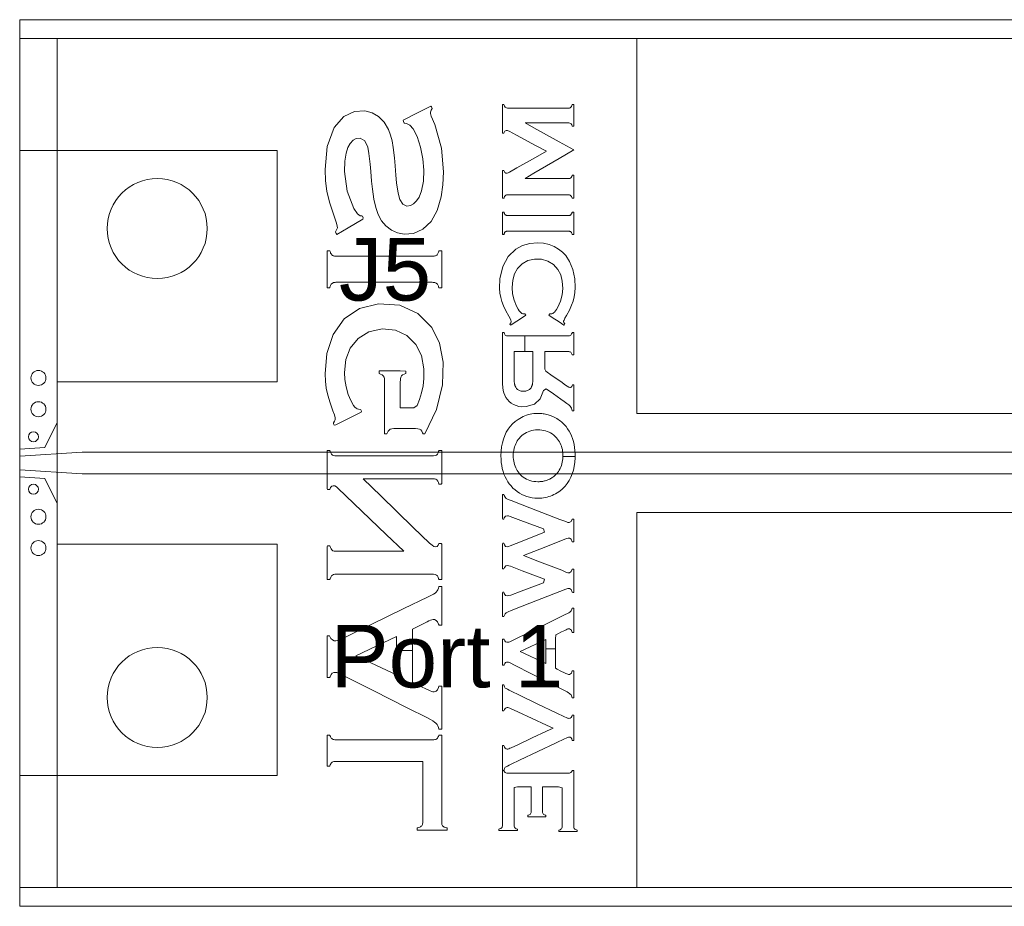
# Model space of a CAD drawing. Header units: inches. Extents: x 0 to 11.5, y 0 to 7.4.
# Tile 10 of 21: x 5.7 to 6.5, y 3.5 to 4.2. Entities that reach past the tile are written whole.
import ezdxf
from ezdxf.enums import TextEntityAlignment as Align

# ---------------------------------------------------------------- set-up
doc = ezdxf.new("R2010")
doc.units = ezdxf.units.IN
for name, color, linetype in [('FAB', 7, 'Continuous'), ('L01', 80, 'Continuous'), ('L02', 172, 'Continuous'), ('L03', 172, 'Continuous'), ('L04', 172, 'Continuous'), ('NON-PLATED', 7, 'Continuous'), ('OUTLINE', 7, 'Continuous'), ('PLATED', 8, 'Continuous'), ('SSB-BLUE', 140, 'Continuous'), ('SSB-WHITE', 8, 'Continuous'), ('SST-BLUE', 174, 'Continuous')]:
    doc.layers.add(name, color=color, linetype=linetype)
doc.styles.get("Standard").update_dxf_attribs({"font": 'arial.ttf'})

msp = doc.modelspace()

# ---------------------------------------------------------------- linework, layer by layer
at = {"layer": 'FAB', "lineweight": 0}
for p, q in [((5.70916, 4.20315), (5.70916, 3.49415)), ((8.07116, 4.20315), (5.70916, 4.20315)), ((5.70916, 3.49415), (8.07116, 3.49415))]:
    msp.add_line(p, q, dxfattribs=at)
at = {"layer": 'L01', "linetype": 'Continuous', "lineweight": 0}
for points in [[(5.70916, 3.85965), (5.70916, 3.85965), (5.72916, 3.86115), (5.73916, 3.88115), (5.73916, 3.91365), (5.91516, 3.91365), (5.91516, 4.09865), (5.70916, 4.09865)], [(5.70916, 3.85415), (5.70916, 3.85415), (5.70916, 3.84315), (5.70916, 3.84315), (5.75916, 3.84), (8.02116, 3.84), (8.07116, 3.84315), (8.07116, 3.84315), (8.07116, 3.85415), (8.07116, 3.85415), (8.02116, 3.8573), (5.75916, 3.8573)], [(5.70916, 3.83765), (5.70916, 3.83765), (5.72916, 3.83615), (5.73916, 3.81615), (5.73916, 3.78365), (5.91516, 3.78365), (5.91516, 3.59865), (5.70916, 3.59865)]]:
    msp.add_lwpolyline(points, close=True, dxfattribs=at)
at = {"layer": 'L02', "lineweight": 0}
msp.add_lwpolyline([(5.70916, 4.18815), (5.70916, 3.50915), (8.07116, 3.50915), (8.07116, 4.18815)], close=True, dxfattribs=at)
at = {"layer": 'L03', "lineweight": 0}
msp.add_lwpolyline([(5.73916, 4.18815), (8.04116, 4.18815), (8.04116, 3.50915), (5.73916, 3.50915)], close=True, dxfattribs=at)
at = {"layer": 'L04', "lineweight": 0}
msp.add_lwpolyline([(5.70916, 4.18815), (5.70916, 3.50915), (8.07116, 3.50915), (8.07116, 4.18815)], close=True, dxfattribs=at)
at = {"layer": 'NON-PLATED', "lineweight": 0}
for centre in [(5.81916, 4.03615), (5.81916, 3.66115)]:
    msp.add_circle(centre, 0.04, dxfattribs=at)
at = {"layer": 'OUTLINE', "lineweight": 0}
msp.add_lwpolyline([(5.70916, 4.20315), (5.70916, 3.49415), (8.07116, 3.49415), (8.07116, 4.20315)], close=True, dxfattribs=at)
at = {"layer": 'PLATED', "lineweight": 0}
for centre, radius in [((5.72416, 3.91665), 0.006), ((5.72416, 3.89165), 0.006), ((5.72016, 3.86965), 0.004), ((5.72016, 3.82765), 0.004), ((5.72416, 3.80565), 0.006), ((5.72416, 3.78065), 0.006)]:
    msp.add_circle(centre, radius, dxfattribs=at)
at = {"layer": 'SSB-BLUE', "lineweight": 0}
for points in [[(5.9719, 4.03676), (5.98365, 4.04373), (5.98392, 4.04473), (5.9832, 4.04613), (5.9828, 4.0463), (5.98236, 4.04626), (5.9814, 4.04636), (5.97921, 4.04788), (5.97637, 4.05218), (5.97098, 4.066), (5.96893, 4.08177), (5.96919, 4.08995), (5.97017, 4.09636), (5.97155, 4.10088), (5.97338, 4.10418), (5.97573, 4.10677), (5.97832, 4.1082), (5.98145, 4.10846), (5.98519, 4.10638), (5.98755, 4.10133), (5.98841, 4.09619), (5.98933, 4.0876), (5.98986, 4.08172), (5.99054, 4.07409), (5.99119, 4.06759), (5.99243, 4.05952), (5.99395, 4.05305), (5.99594, 4.04742), (5.99861, 4.0424), (6.00205, 4.03825), (6.00637, 4.03493), (6.0113, 4.03265), (6.01659, 4.03157), (6.02397, 4.03217), (6.03162, 4.03563), (6.0381, 4.04172), (6.04292, 4.05044), (6.04609, 4.06137), (6.04768, 4.0711), (6.04818, 4.08143), (6.04638, 4.1005), (6.04107, 4.11929), (6.03832, 4.12609), (6.03764, 4.12821), (6.03766, 4.12928), (6.03833, 4.13068), (6.03912, 4.13201), (6.03842, 4.13334), (6.03783, 4.13406), (6.02685, 4.1284), (6.01587, 4.12274), (6.01604, 4.12183), (6.01659, 4.12044), (6.01695, 4.12029), (6.01729, 4.12029), (6.01863, 4.12017), (6.02118, 4.11889), (6.02383, 4.11587), (6.02701, 4.10964), (6.02973, 4.1011), (6.03169, 4.09181), (6.03246, 4.08286), (6.03214, 4.074), (6.03061, 4.06623), (6.0286, 4.06122), (6.02661, 4.05827), (6.0242, 4.05598), (6.02165, 4.05451), (6.01889, 4.05414), (6.01544, 4.05561), (6.01305, 4.05944), (6.01174, 4.0644), (6.01063, 4.07261), (6.01006, 4.0787), (6.00939, 4.08633), (6.00882, 4.09277), (6.00789, 4.10093), (6.00699, 4.10629), (6.00573, 4.11085), (6.00402, 4.11544), (6.00072, 4.12116), (5.99619, 4.12575), (5.99103, 4.12874), (5.9853, 4.13018), (5.97697, 4.12975), (5.96825, 4.12577), (5.96057, 4.11703), (5.95496, 4.10185), (5.95338, 4.08324), (5.95379, 4.07431), (5.95491, 4.06603), (5.95703, 4.05729), (5.96039, 4.04679), (5.96253, 4.04052), (5.96318, 4.03813), (5.96322, 4.03674), (5.96263, 4.03503), (5.96179, 4.03347), (5.96233, 4.03228), (5.96275, 4.03135)], [(6.14064, 4.10542), (6.12041, 4.11656), (6.11351, 4.12071), (6.12725, 4.12071), (6.14427, 4.12071), (6.14831, 4.1207), (6.14908, 4.12053), (6.14968, 4.12021), (6.15019, 4.11976), (6.15062, 4.11908), (6.15096, 4.1181), (6.15131, 4.11797), (6.15198, 4.11797), (6.15229, 4.11805), (6.15229, 4.12404), (6.15229, 4.13272), (6.15224, 4.13522), (6.15168, 4.13522), (6.15108, 4.13522), (6.15082, 4.13462), (6.15044, 4.13375), (6.14997, 4.13315), (6.14943, 4.13275), (6.14876, 4.13252), (6.14791, 4.13244), (6.13362, 4.13244), (6.10879, 4.13244), (6.09936, 4.13245), (6.09857, 4.13256), (6.09788, 4.13283), (6.09733, 4.13326), (6.09689, 4.13392), (6.09653, 4.13485), (6.09623, 4.13522), (6.0956, 4.13522), (6.09517, 4.13522), (6.09516, 4.12973), (6.09516, 4.118), (6.09517, 4.11251), (6.0956, 4.11251), (6.09623, 4.11251), (6.09657, 4.11299), (6.09725, 4.11405), (6.0983, 4.11455), (6.0992, 4.11457), (6.09981, 4.11439), (6.10055, 4.11409), (6.1064, 4.11093), (6.12159, 4.10266), (6.13033, 4.0979), (6.12176, 4.09304), (6.10686, 4.08461), (6.10099, 4.08131), (6.09978, 4.08075), (6.09889, 4.08046), (6.09795, 4.08048), (6.09701, 4.08104), (6.0965, 4.08213), (6.09623, 4.08259), (6.0956, 4.08259), (6.09517, 4.08259), (6.09516, 4.07724), (6.09516, 4.06581), (6.09517, 4.06046), (6.0956, 4.06046), (6.09623, 4.06046), (6.09653, 4.0608), (6.09689, 4.06167), (6.09733, 4.06228), (6.09788, 4.06275), (6.09857, 4.06305), (6.09936, 4.06314), (6.10879, 4.06315), (6.13362, 4.06315), (6.14791, 4.06315), (6.14876, 4.06308), (6.14943, 4.06284), (6.14997, 4.06239), (6.15044, 4.06182), (6.15082, 4.06102), (6.15108, 4.06046), (6.15168, 4.06046), (6.15224, 4.06046), (6.15229, 4.06312), (6.15229, 4.07231), (6.15229, 4.07866), (6.15198, 4.07874), (6.15131, 4.07874), (6.15096, 4.07862), (6.15065, 4.07766), (6.15025, 4.07697), (6.14973, 4.07651), (6.14909, 4.0762), (6.14831, 4.07605), (6.14427, 4.07604), (6.12725, 4.07604), (6.11351, 4.07604), (6.12041, 4.08043), (6.14064, 4.09222), (6.15229, 4.099)], [(6.15229, 4.099), (6.15229, 4.099)], [(6.14459, 4.04652), (6.13622, 4.04652), (6.12518, 4.04652), (6.11383, 4.04652), (6.10457, 4.04652), (6.09977, 4.04652), (6.09927, 4.04653), (6.09891, 4.04657), (6.09857, 4.04664), (6.09825, 4.04674), (6.09795, 4.04688), (6.09768, 4.04704), (6.09744, 4.04723), (6.09723, 4.04746), (6.09703, 4.04776), (6.09685, 4.0481), (6.09668, 4.0485), (6.09653, 4.04894), (6.09641, 4.0493), (6.09629, 4.0493), (6.09605, 4.0493), (6.09575, 4.0493), (6.09546, 4.0493), (6.09525, 4.0493), (6.09516, 4.0493), (6.09516, 4.04808), (6.09516, 4.04498), (6.09516, 4.0409), (6.09516, 4.03671), (6.09516, 4.03328), (6.09516, 4.0315), (6.09521, 4.03142), (6.0954, 4.03142), (6.09568, 4.03142), (6.09597, 4.03142), (6.09623, 4.03142), (6.09639, 4.03142), (6.09649, 4.03166), (6.09664, 4.03211), (6.0968, 4.03251), (6.09697, 4.03286), (6.09716, 4.03316), (6.09738, 4.03339), (6.09762, 4.03358), (6.09788, 4.03375), (6.09817, 4.03388), (6.09849, 4.03397), (6.09883, 4.03403), (6.09918, 4.03406), (6.09954, 4.03407), (6.10286, 4.03407), (6.11123, 4.03407), (6.12227, 4.03407), (6.13362, 4.03407), (6.14288, 4.03407), (6.14768, 4.03407), (6.14821, 4.03406), (6.14859, 4.03404), (6.14893, 4.03399), (6.14924, 4.0339), (6.14953, 4.03379), (6.1498, 4.03363), (6.15004, 4.03344), (6.15025, 4.03321), (6.15044, 4.03292), (6.15061, 4.03257), (6.15076, 4.03218), (6.1509, 4.03176), (6.151, 4.03142), (6.15113, 4.03142), (6.15138, 4.03142), (6.15168, 4.03142), (6.15198, 4.03142), (6.1522, 4.03142), (6.15229, 4.03142), (6.15229, 4.03265), (6.15229, 4.03574), (6.15229, 4.03983), (6.15229, 4.04402), (6.15229, 4.04744), (6.15229, 4.04922), (6.15224, 4.0493), (6.15204, 4.0493), (6.15176, 4.0493), (6.15145, 4.0493), (6.15118, 4.0493), (6.15102, 4.0493), (6.15093, 4.04906), (6.15078, 4.04861), (6.15062, 4.0482), (6.15044, 4.04784), (6.15024, 4.04753), (6.15003, 4.04728), (6.1498, 4.04708), (6.14956, 4.04691), (6.14929, 4.04677), (6.149, 4.04667), (6.14867, 4.04659), (6.14831, 4.04654), (6.14791, 4.04652)], [(6.14791, 4.04652), (6.14791, 4.04652)], [(5.96275, 4.03135), (5.96275, 4.03135)], [(6.13504, 3.96505), (6.1405, 3.96145), (6.14427, 3.95896), (6.14456, 3.959), (6.14489, 3.95945), (6.14518, 3.95984), (6.14487, 3.96029), (6.14441, 3.96095), (6.14418, 3.96152), (6.14416, 3.96203), (6.14446, 3.96294), (6.14516, 3.96441), (6.14643, 3.96661), (6.14874, 3.97097), (6.1505, 3.97482), (6.15175, 3.97819), (6.15256, 3.98145), (6.1531, 3.98505), (6.15336, 3.98905), (6.15311, 3.9959), (6.15165, 4.00334), (6.14895, 4.00986), (6.14582, 4.01451), (6.14316, 4.01731), (6.14013, 4.01972), (6.13662, 4.02176), (6.13246, 4.02344), (6.12801, 4.02447), (6.12329, 4.02483), (6.117, 4.02427), (6.11121, 4.02252), (6.10598, 4.01956), (6.09992, 4.01384), (6.09541, 4.00581), (6.09316, 3.99597), (6.09294, 3.98837), (6.09326, 3.98443), (6.09386, 3.98092), (6.09471, 3.97777), (6.09602, 3.97431), (6.09789, 3.97035), (6.10021, 3.96602), (6.10128, 3.96414), (6.10196, 3.96276), (6.10224, 3.96193), (6.10216, 3.96144), (6.10186, 3.96085), (6.10136, 3.96018), (6.10119, 3.9598), (6.10147, 3.95937), (6.10176, 3.95895), (6.10231, 3.95917), (6.10665, 3.96203), (6.11197, 3.96554), (6.11401, 3.96689), (6.11377, 3.96722), (6.11339, 3.96774), (6.11318, 3.96803), (6.11284, 3.968), (6.11248, 3.96799), (6.11216, 3.96799), (6.11154, 3.96804), (6.11082, 3.96827), (6.11012, 3.96872), (6.10943, 3.9694), (6.10868, 3.97041), (6.10789, 3.97175), (6.10658, 3.97412), (6.10452, 3.97894), (6.10334, 3.98391), (6.10297, 3.98906), (6.10346, 3.99486), (6.1049, 3.99989), (6.10729, 4.0041), (6.11102, 4.00793), (6.11557, 4.0105), (6.12081, 4.01171), (6.12653, 4.01161), (6.13164, 4.01018), (6.13602, 4.00738), (6.13951, 4.00348), (6.14179, 3.99913), (6.14312, 3.99398), (6.14348, 3.98819), (6.14295, 3.9831), (6.14159, 3.97816), (6.13949, 3.97336), (6.13837, 3.97151), (6.13755, 3.97022), (6.1368, 3.96927), (6.1361, 3.96863), (6.1354, 3.96822), (6.13465, 3.96802), (6.13408, 3.96799), (6.13379, 3.96799), (6.13344, 3.96801), (6.13312, 3.96801), (6.13285, 3.96766), (6.13246, 3.96715), (6.13226, 3.96688)], [(6.03415, 4.01407), (6.02074, 4.01407), (6.00306, 4.01407), (5.9849, 4.01407), (5.97007, 4.01407), (5.96237, 4.01407), (5.9615, 4.01408), (5.96089, 4.01413), (5.96035, 4.01422), (5.95988, 4.01436), (5.95945, 4.01455), (5.95908, 4.0148), (5.95874, 4.01512), (5.95842, 4.01552), (5.95813, 4.01599), (5.95785, 4.01653), (5.95759, 4.01715), (5.95733, 4.01784), (5.95714, 4.01842), (5.95692, 4.01842), (5.9565, 4.01842), (5.95598, 4.01842), (5.95548, 4.01842), (5.9551, 4.01842), (5.95495, 4.01842), (5.95495, 4.01638), (5.95495, 4.01125), (5.95495, 4.00447), (5.95495, 3.99751), (5.95495, 3.99183), (5.95495, 3.98888), (5.95503, 3.98875), (5.95537, 3.98875), (5.95585, 3.98875), (5.95637, 3.98875), (5.95683, 3.98875), (5.95711, 3.98875), (5.95725, 3.98914), (5.95748, 3.98987), (5.95773, 3.99051), (5.958, 3.99108), (5.9583, 3.99155), (5.95864, 3.99194), (5.95899, 3.99225), (5.95936, 3.99254), (5.95977, 3.99276), (5.96023, 3.99292), (5.96075, 3.99304), (5.96134, 3.9931), (5.96201, 3.99313), (5.96733, 3.99313), (5.98073, 3.99313), (5.99841, 3.99313), (6.01657, 3.99313), (6.03141, 3.99313), (6.0391, 3.99313), (6.03993, 3.99311), (6.04052, 3.99305), (6.04107, 3.99293), (6.04159, 3.99276), (6.04209, 3.99253), (6.04256, 3.99226), (6.04295, 3.99193), (6.04326, 3.99156), (6.04354, 3.99112), (6.04379, 3.9906), (6.04402, 3.99001), (6.04422, 3.98932), (6.04436, 3.98875), (6.0446, 3.98875), (6.04505, 3.98875), (6.0456, 3.98875), (6.04613, 3.98875), (6.04654, 3.98875), (6.0467, 3.98875), (6.0467, 3.99078), (6.0467, 3.99592), (6.0467, 4.00269), (6.0467, 4.00965), (6.0467, 4.01533), (6.0467, 4.01828), (6.0466, 4.01842), (6.04625, 4.01842), (6.04573, 4.01842), (6.04518, 4.01842), (6.04469, 4.01842), (6.0444, 4.01842), (6.04426, 4.01803), (6.04405, 4.01731), (6.04383, 4.01668), (6.04358, 4.01612), (6.04331, 4.01563), (6.04302, 4.01522), (6.04268, 4.01487), (6.04221, 4.01461), (6.04172, 4.0144), (6.0412, 4.01425), (6.04066, 4.01415), (6.04008, 4.01409), (6.03946, 4.01407)], [(6.03946, 4.01407), (6.03946, 4.01407)], [(6.01354, 3.9003), (6.01354, 3.91246), (6.01357, 3.91593), (6.01385, 3.91731), (6.01447, 3.91831), (6.01535, 3.91907), (6.01669, 3.91971), (6.01786, 3.92016), (6.01786, 3.9212), (6.01786, 3.92219), (6.01352, 3.92225), (6.00168, 3.92225), (5.99652, 3.92222), (5.99652, 3.92129), (5.99652, 3.92021), (5.99763, 3.91975), (5.99904, 3.91912), (5.99995, 3.91837), (6.00053, 3.9174), (6.00082, 3.91605), (6.00086, 3.91115), (6.00086, 3.8884), (6.00086, 3.87198), (6.00148, 3.87186), (6.00264, 3.87186), (6.00315, 3.87251), (6.00377, 3.87398), (6.00451, 3.87501), (6.00545, 3.8757), (6.00667, 3.87604), (6.00826, 3.87611), (6.01664, 3.87611), (6.0257, 3.87611), (6.02765, 3.87606), (6.02892, 3.87575), (6.02989, 3.87511), (6.03064, 3.87415), (6.03131, 3.87269), (6.03176, 3.87186), (6.03261, 3.87186), (6.03317, 3.87186), (6.04246, 3.89147), (6.0474, 3.91106), (6.04791, 3.92927), (6.04494, 3.94435), (6.03877, 3.95688), (6.02769, 3.96826), (6.01316, 3.97479), (5.99602, 3.97599), (5.98099, 3.97232), (5.96869, 3.96383), (5.95978, 3.95145), (5.95472, 3.93618), (5.95338, 3.92006), (5.95364, 3.91411), (5.95434, 3.90839), (5.95553, 3.90289), (5.95735, 3.89687), (5.9597, 3.89032), (5.96085, 3.88716), (5.9615, 3.88476), (5.96153, 3.88329), (5.96103, 3.8821), (5.96007, 3.88069), (5.96022, 3.88), (5.96077, 3.87899), (5.96195, 3.87918), (5.97253, 3.88445), (5.98231, 3.88932), (5.9826, 3.88999), (5.98207, 3.89105), (5.9815, 3.89151), (5.98003, 3.89167), (5.97896, 3.89196), (5.97816, 3.8924), (5.97723, 3.89325), (5.97608, 3.89466), (5.97387, 3.89853), (5.9719, 3.90354), (5.97031, 3.90953), (5.96929, 3.91544), (5.96891, 3.92111), (5.97, 3.93132), (5.97353, 3.94038), (5.97978, 3.94821), (5.98848, 3.95364), (5.99895, 3.95583), (6.00967, 3.95481), (6.01876, 3.95063), (6.02599, 3.94353), (6.03041, 3.93467), (6.03238, 3.92399), (6.03238, 3.9163), (6.0318, 3.91045), (6.03061, 3.90469), (6.02901, 3.89934), (6.02704, 3.89457), (6.02449, 3.89267), (6.01776, 3.89267), (6.01354, 3.89267)], [(6.13226, 3.96688), (6.13226, 3.96688)], [(6.11321, 3.93771), (6.11321, 3.95024), (6.1113, 3.95024), (6.09984, 3.95024), (6.09905, 3.95028), (6.09843, 3.95041), (6.09789, 3.95062), (6.09744, 3.95094), (6.09708, 3.95143), (6.09677, 3.95203), (6.09649, 3.95274), (6.09629, 3.95296), (6.09583, 3.95296), (6.09534, 3.95296), (6.09516, 3.9528), (6.09516, 3.94432), (6.09516, 3.92978), (6.09516, 3.9186), (6.09518, 3.91511), (6.09528, 3.91185), (6.0955, 3.90904), (6.09585, 3.90673), (6.09638, 3.90468), (6.0971, 3.90277), (6.09803, 3.90101), (6.09915, 3.89931), (6.10053, 3.89773), (6.10222, 3.89639), (6.10419, 3.8953), (6.10628, 3.8945), (6.10839, 3.89396), (6.11055, 3.89367), (6.11431, 3.89371), (6.12075, 3.89561), (6.12537, 3.89995), (6.12815, 3.90672), (6.13024, 3.90796), (6.13599, 3.9039), (6.14205, 3.89963), (6.14466, 3.89779), (6.14669, 3.89631), (6.14826, 3.89509), (6.14934, 3.89411), (6.15002, 3.89332), (6.15051, 3.89247), (6.15084, 3.8915), (6.15099, 3.89041), (6.15124, 3.89041), (6.15176, 3.89041), (6.1522, 3.89041), (6.15229, 3.89123), (6.15229, 3.89767), (6.15229, 3.90605), (6.15229, 3.91094), (6.1521, 3.91103), (6.1516, 3.91103), (6.15113, 3.91103), (6.15093, 3.91071), (6.15064, 3.90979), (6.15021, 3.9092), (6.14963, 3.90893), (6.14907, 3.909), (6.14827, 3.90937), (6.14711, 3.91006), (6.14576, 3.91095), (6.1418, 3.91371), (6.13501, 3.91843), (6.1298, 3.92205), (6.12913, 3.92356), (6.12913, 3.92875), (6.12913, 3.9348), (6.12913, 3.93771), (6.13273, 3.93771), (6.14023, 3.93771), (6.14666, 3.93771), (6.14824, 3.9377), (6.14885, 3.93761), (6.14939, 3.93744), (6.14986, 3.93718), (6.15025, 3.93678), (6.15057, 3.93624), (6.15083, 3.93559), (6.15102, 3.93508), (6.15138, 3.93508), (6.15191, 3.93508), (6.15227, 3.93508), (6.15229, 3.93694), (6.15229, 3.94349), (6.15229, 3.95037), (6.15228, 3.95296), (6.15198, 3.95296), (6.15145, 3.95296), (6.15105, 3.95296), (6.15086, 3.95253), (6.15058, 3.95185), (6.15024, 3.95128), (6.14985, 3.95081), (6.14943, 3.95055), (6.14893, 3.95036), (6.14833, 3.95026), (6.14603, 3.95024), (6.13093, 3.95024), (6.11321, 3.95024), (6.11321, 3.93771), (6.11509, 3.93771), (6.11682, 3.93771), (6.11822, 3.93771), (6.11916, 3.93771), (6.1195, 3.93771), (6.1195, 3.93607), (6.1195, 3.93428), (6.1195, 3.93205), (6.1195, 3.92956), (6.1195, 3.92699), (6.1195, 3.92448), (6.1195, 3.92222), (6.1195, 3.92037), (6.1195, 3.91909), (6.1195, 3.91856), (6.1195, 3.91789), (6.1195, 3.91717), (6.11949, 3.91649), (6.11949, 3.91584), (6.11948, 3.91523), (6.11947, 3.91466), (6.11946, 3.91413), (6.11944, 3.91365), (6.11942, 3.91321), (6.11939, 3.91283), (6.11935, 3.91249), (6.1193, 3.91217), (6.11923, 3.91186), (6.11915, 3.91155), (6.11907, 3.91125), (6.11899, 3.91095), (6.1189, 3.91066), (6.1188, 3.91037), (6.1187, 3.91009), (6.11859, 3.90981), (6.11848, 3.90952), (6.11836, 3.90924), (6.11809, 3.90879), (6.11772, 3.90829), (6.11731, 3.90785), (6.11685, 3.90745), (6.11635, 3.90709), (6.11581, 3.90679), (6.11522, 3.90654), (6.11459, 3.90633), (6.11391, 3.90618), (6.11319, 3.90608), (6.11242, 3.90603), (6.11162, 3.90603), (6.11086, 3.90609), (6.11015, 3.90619), (6.10949, 3.90635), (6.10888, 3.90656), (6.10831, 3.90682), (6.10778, 3.90713), (6.1073, 3.90749), (6.10686, 3.90789), (6.10645, 3.90835), (6.10609, 3.90885), (6.10583, 3.90928), (6.10569, 3.90957), (6.10555, 3.90985), (6.10543, 3.91014), (6.10531, 3.91042), (6.1052, 3.91071), (6.10511, 3.911), (6.10502, 3.91129), (6.10494, 3.91159), (6.10488, 3.9119), (6.10483, 3.91221), (6.10478, 3.91252), (6.10474, 3.91286), (6.10471, 3.91325), (6.10468, 3.91369), (6.10465, 3.91417), (6.10463, 3.91469), (6.10461, 3.91526), (6.10459, 3.91588), (6.10458, 3.91653), (6.10457, 3.91722), (6.10457, 3.91796), (6.10457, 3.91858), (6.10457, 3.9192), (6.10457, 3.92055), (6.10457, 3.92245), (6.10457, 3.92475), (6.10457, 3.92727), (6.10457, 3.92985), (6.10457, 3.93231), (6.10457, 3.9345), (6.10457, 3.93624), (6.10457, 3.93736), (6.10457, 3.93771), (6.10499, 3.93771), (6.10598, 3.93771), (6.10742, 3.93771), (6.10919, 3.93771), (6.11114, 3.93771)], [(6.1195, 3.93771), (6.1195, 3.93771)], [(6.12913, 3.93771), (6.12913, 3.93771)], [(6.01354, 3.89267), (6.01354, 3.89267)], [(6.10384, 3.85449), (6.10384, 3.85449), (6.1039, 3.85298), (6.10403, 3.85152), (6.10424, 3.85009), (6.10452, 3.84872), (6.10488, 3.84739), (6.10532, 3.8461), (6.10583, 3.84487), (6.10641, 3.84368), (6.10708, 3.84255), (6.10782, 3.84147), (6.10864, 3.84044), (6.10964, 3.83929), (6.11072, 3.83823), (6.11188, 3.83729), (6.1131, 3.83646), (6.11439, 3.83574), (6.11575, 3.83513), (6.11718, 3.83463), (6.11868, 3.83424), (6.12024, 3.83395), (6.12186, 3.83378), (6.12355, 3.8337), (6.12451, 3.83371), (6.12524, 3.83374), (6.12597, 3.83379), (6.12669, 3.83387), (6.1274, 3.83397), (6.1281, 3.8341), (6.12881, 3.83426), (6.1295, 3.83444), (6.1302, 3.83466), (6.13089, 3.8349), (6.13159, 3.83516), (6.1323, 3.83546), (6.133, 3.8358), (6.13369, 3.83616), (6.13436, 3.83655), (6.13502, 3.83696), (6.13565, 3.83741), (6.13626, 3.83788), (6.13685, 3.83838), (6.13742, 3.83891), (6.13797, 3.83947), (6.13849, 3.84006), (6.13919, 3.84089), (6.13998, 3.84194), (6.1407, 3.84304), (6.14134, 3.84418), (6.1419, 3.84538), (6.14238, 3.84662), (6.14278, 3.8479), (6.1431, 3.84923), (6.14335, 3.85061), (6.14351, 3.85203), (6.14359, 3.85349), (6.14359, 3.85393), (6.15328, 3.85393), (6.15328, 3.85275), (6.15306, 3.84927), (6.15263, 3.84598), (6.15197, 3.84286), (6.15108, 3.83993), (6.14997, 3.83719), (6.14864, 3.83462), (6.14709, 3.83224), (6.14531, 3.83004), (6.14332, 3.82802), (6.1411, 3.82618), (6.13906, 3.82479), (6.13775, 3.82404), (6.13643, 3.82336), (6.13509, 3.82276), (6.13373, 3.82222), (6.13236, 3.82175), (6.13096, 3.82135), (6.12955, 3.82103), (6.12812, 3.82078), (6.12668, 3.8206), (6.12521, 3.82051), (6.12352, 3.82049), (6.12119, 3.8206), (6.11893, 3.82087), (6.11674, 3.82129), (6.11463, 3.82187), (6.1126, 3.8226), (6.11065, 3.82349), (6.10878, 3.82454), (6.10699, 3.82574), (6.10528, 3.82709), (6.10366, 3.82861), (6.10212, 3.83026), (6.10073, 3.83194), (6.09947, 3.83372), (6.09834, 3.8356), (6.09734, 3.83759), (6.09647, 3.83968), (6.09573, 3.84188), (6.09513, 3.84418), (6.09466, 3.8466), (6.09433, 3.84912), (6.09412, 3.85175), (6.09406, 3.85449), (6.09406, 3.85449), (6.09422, 3.8581), (6.0946, 3.86151), (6.0952, 3.86472), (6.09601, 3.86774), (6.09704, 3.87056), (6.09829, 3.87319), (6.09975, 3.87563), (6.10142, 3.87787), (6.10331, 3.87993), (6.1054, 3.88179), (6.10771, 3.88346), (6.10914, 3.88436), (6.11047, 3.88512), (6.11181, 3.88579), (6.11318, 3.88638), (6.11456, 3.88689), (6.11597, 3.88733), (6.1174, 3.88768), (6.11885, 3.88796), (6.12033, 3.88817), (6.12183, 3.8883), (6.12336, 3.88835), (6.12453, 3.88834), (6.12559, 3.88829), (6.12663, 3.88821), (6.12767, 3.88808), (6.12869, 3.88792), (6.12971, 3.88773), (6.13071, 3.88749), (6.13171, 3.88722), (6.13269, 3.88692), (6.13365, 3.88658), (6.13461, 3.8862), (6.13565, 3.88575), (6.1367, 3.88524), (6.13773, 3.8847), (6.13873, 3.88412), (6.1397, 3.88351), (6.14064, 3.88286), (6.14156, 3.88218), (6.14244, 3.88146), (6.1433, 3.8807), (6.14414, 3.8799), (6.14495, 3.87906), (6.14607, 3.87776), (6.14737, 3.87604), (6.14853, 3.87421), (6.14957, 3.87228), (6.15049, 3.87025), (6.15128, 3.86811), (6.15194, 3.86587), (6.15247, 3.86353), (6.15287, 3.86109), (6.15314, 3.85854), (6.15328, 3.85588), (6.15328, 3.85393), (6.14359, 3.85393), (6.1436, 3.85501), (6.14352, 3.85652), (6.14337, 3.85798), (6.14313, 3.85938), (6.14282, 3.86074), (6.14243, 3.86204), (6.14196, 3.86329), (6.14141, 3.86449), (6.14078, 3.86564), (6.14007, 3.86674), (6.13928, 3.86778), (6.13838, 3.86885), (6.13733, 3.86996), (6.13621, 3.87097), (6.13503, 3.87187), (6.13379, 3.87266), (6.13248, 3.87334), (6.13111, 3.87391), (6.12968, 3.87437), (6.12818, 3.87472), (6.12664, 3.87497), (6.12503, 3.8751), (6.12337, 3.87513), (6.12174, 3.87506), (6.12017, 3.87487), (6.11865, 3.87458), (6.11719, 3.87418), (6.11578, 3.87367), (6.11444, 3.87305), (6.11315, 3.87232), (6.11193, 3.87148), (6.11076, 3.87054), (6.10966, 3.86948), (6.10864, 3.86834), (6.10782, 3.86732), (6.10707, 3.86626), (6.1064, 3.86514), (6.10581, 3.86397), (6.10529, 3.86276), (6.10485, 3.86149), (6.10449, 3.86018), (6.10421, 3.85883), (6.10401, 3.85743), (6.10388, 3.85598)], [(5.99867, 3.83606), (6.02599, 3.83606), (6.03954, 3.83606), (6.0408, 3.83594), (6.0419, 3.83562), (6.04287, 3.83512), (6.04348, 3.83425), (6.044, 3.83303), (6.04438, 3.83179), (6.04518, 3.83179), (6.0463, 3.83179), (6.0467, 3.83228), (6.0467, 3.84206), (6.0467, 3.85483), (6.04663, 3.85874), (6.04573, 3.85874), (6.04464, 3.85874), (6.04421, 3.85815), (6.04374, 3.85672), (6.04317, 3.85567), (6.04239, 3.85503), (6.04133, 3.85459), (6.04015, 3.85436), (6.03415, 3.85432), (6.00074, 3.85432), (5.96733, 3.85432), (5.96127, 3.85436), (5.96011, 3.85459), (5.95921, 3.85503), (5.9585, 3.85567), (5.95788, 3.85672), (5.95733, 3.85815), (5.95687, 3.85874), (5.95585, 3.85874), (5.95501, 3.85874), (5.95495, 3.85421), (5.95495, 3.83942), (5.95495, 3.8281), (5.95532, 3.82753), (5.95637, 3.82753), (5.95712, 3.82753), (5.9577, 3.82896), (5.95868, 3.83006), (5.95998, 3.83048), (5.96119, 3.83032), (5.96242, 3.8297), (5.96368, 3.8286), (5.97645, 3.81633), (6.00221, 3.7916), (6.0163, 3.77807), (6.00174, 3.77807), (5.97513, 3.77807), (5.96192, 3.77807), (5.96061, 3.7782), (5.95961, 3.77854), (5.95882, 3.77908), (5.95816, 3.77998), (5.95759, 3.78116), (5.95712, 3.78242), (5.95637, 3.78242), (5.95532, 3.78242), (5.95495, 3.78193), (5.95495, 3.77216), (5.95495, 3.75941), (5.95501, 3.75551), (5.95585, 3.75551), (5.95687, 3.75551), (5.95733, 3.75604), (5.95788, 3.75736), (5.9585, 3.75835), (5.95921, 3.75901), (5.96011, 3.75949), (5.96127, 3.75972), (5.96733, 3.75975), (6.00074, 3.75975), (6.03415, 3.75975), (6.04015, 3.75972), (6.04133, 3.75949), (6.04239, 3.75901), (6.04317, 3.75835), (6.04374, 3.75736), (6.04421, 3.75604), (6.04464, 3.75551), (6.04573, 3.75551), (6.04663, 3.75551), (6.0467, 3.75969), (6.0467, 3.77335), (6.0467, 3.78381), (6.0463, 3.78434), (6.04518, 3.78434), (6.04438, 3.78434), (6.04393, 3.78299), (6.04304, 3.78191), (6.04166, 3.78149), (6.04049, 3.78178), (6.03895, 3.78283), (6.03688, 3.78466), (6.02392, 3.79718), (5.99794, 3.82231), (5.98372, 3.83606)], [(5.98372, 3.83606), (5.98372, 3.83606)], [(6.12511, 3.77976), (6.14333, 3.78689), (6.14639, 3.78815), (6.14775, 3.7886), (6.14878, 3.78861), (6.1501, 3.78768), (6.15099, 3.78569), (6.15153, 3.78569), (6.15223, 3.78569), (6.15229, 3.78961), (6.15229, 3.80058), (6.1522, 3.80384), (6.15147, 3.80384), (6.15097, 3.80373), (6.15011, 3.80191), (6.14863, 3.8011), (6.1475, 3.80118), (6.14584, 3.80177), (6.14113, 3.80359), (6.1171, 3.81279), (6.10209, 3.81853), (6.09981, 3.81951), (6.09827, 3.82039), (6.09733, 3.82131), (6.09668, 3.82255), (6.09631, 3.82342), (6.09558, 3.82342), (6.09516, 3.82332), (6.09516, 3.81451), (6.09516, 3.80439), (6.09548, 3.80384), (6.09623, 3.80384), (6.09671, 3.80472), (6.09774, 3.80607), (6.09914, 3.80647), (6.10013, 3.80631), (6.10143, 3.8059), (6.10986, 3.80278), (6.12793, 3.79609), (6.12882, 3.79333), (6.11097, 3.78623), (6.10132, 3.78238), (6.09996, 3.78185), (6.09914, 3.78166), (6.0978, 3.78199), (6.09676, 3.78333), (6.09627, 3.78442), (6.09553, 3.78442), (6.09516, 3.78413), (6.09516, 3.77415), (6.09516, 3.76417), (6.09553, 3.76389), (6.09627, 3.76389), (6.09684, 3.76497), (6.09803, 3.76632), (6.09944, 3.76666), (6.10025, 3.76647), (6.10154, 3.76606), (6.11111, 3.76241), (6.12884, 3.75564), (6.128, 3.75293), (6.11025, 3.74622), (6.10189, 3.74306), (6.10026, 3.74256), (6.09908, 3.74237), (6.09769, 3.7428), (6.0967, 3.74434), (6.09623, 3.74538), (6.09548, 3.74538), (6.09516, 3.74483), (6.09516, 3.73478), (6.09516, 3.72602), (6.09558, 3.72593), (6.09631, 3.72593), (6.09675, 3.72685), (6.09742, 3.72808), (6.09825, 3.72889), (6.09974, 3.72974), (6.10208, 3.73072), (6.1171, 3.73653), (6.14113, 3.74584), (6.14584, 3.74763), (6.14762, 3.74818), (6.14888, 3.74825), (6.15021, 3.74736), (6.15097, 3.74535), (6.15147, 3.74522), (6.1522, 3.74522), (6.15229, 3.74854), (6.15229, 3.75971), (6.15223, 3.7637), (6.15153, 3.7637), (6.15099, 3.7637), (6.15025, 3.76178), (6.14884, 3.7609), (6.14759, 3.76093), (6.14595, 3.76148), (6.14264, 3.76284), (6.12483, 3.76971), (6.11203, 3.77465)], [(6.11203, 3.77465), (6.11203, 3.77465)], [(6.02318, 3.69862), (6.02318, 3.7106), (6.02324, 3.71589), (6.02595, 3.71723), (6.03074, 3.71959), (6.03492, 3.72164), (6.03643, 3.72238), (6.0377, 3.72291), (6.03883, 3.72325), (6.03979, 3.72342), (6.04091, 3.72338), (6.04223, 3.72282), (6.04332, 3.72165), (6.04412, 3.71983), (6.04451, 3.71895), (6.04525, 3.71895), (6.04613, 3.71895), (6.04667, 3.71895), (6.0467, 3.72216), (6.0467, 3.73254), (6.0467, 3.74392), (6.0467, 3.7498), (6.04636, 3.74983), (6.04552, 3.74983), (6.04469, 3.74983), (6.04434, 3.74973), (6.04405, 3.74843), (6.04362, 3.74728), (6.04304, 3.74629), (6.04231, 3.74546), (6.04136, 3.74462), (6.04005, 3.74375), (6.03839, 3.74289), (6.03522, 3.74141), (6.01641, 3.73222), (5.98962, 3.71913), (5.96966, 3.70938), (5.96597, 3.70759), (5.96444, 3.70698), (5.9631, 3.70658), (5.96195, 3.70641), (5.96054, 3.70651), (5.95919, 3.70712), (5.9581, 3.70828), (5.95726, 3.71002), (5.95687, 3.71034), (5.95611, 3.71034), (5.95532, 3.71034), (5.95495, 3.71034), (5.95495, 3.70477), (5.95495, 3.69274), (5.95495, 3.68124), (5.95496, 3.67713), (5.95542, 3.67713), (5.95624, 3.67713), (5.95696, 3.67713), (5.95735, 3.67775), (5.95813, 3.67943), (5.95913, 3.68057), (5.96037, 3.68116), (5.96161, 3.68122), (5.96267, 3.68105), (5.96383, 3.68071), (5.96507, 3.68017), (5.97041, 3.67747), (5.99241, 3.66638), (6.01899, 3.65299), (6.03528, 3.64478), (6.03774, 3.64354), (6.03959, 3.64246), (6.04102, 3.64145), (6.04204, 3.64052), (6.04295, 3.63953), (6.04363, 3.63841), (6.04409, 3.63714), (6.04436, 3.6358), (6.0448, 3.6358), (6.04567, 3.6358), (6.04645, 3.6358), (6.0467, 3.63616), (6.0467, 3.64411), (6.0467, 3.65709), (6.0467, 3.66784), (6.04663, 3.6702), (6.046, 3.6702), (6.04511, 3.6702), (6.04445, 3.6702), (6.04411, 3.66902), (6.04335, 3.6673), (6.04221, 3.66619), (6.04069, 3.66569), (6.03962, 3.66571), (6.03867, 3.66595), (6.03753, 3.66637), (6.03623, 3.66694), (6.03442, 3.66782), (6.02998, 3.67002), (6.02533, 3.67233), (6.02318, 3.67339), (6.02318, 3.67339), (6.02318, 3.68051), (6.02318, 3.69862), (6.01057, 3.69862), (6.01057, 3.67937), (5.97801, 3.69453), (6.01057, 3.70979), (6.01057, 3.69862)], [(6.04435, 3.75551), (6.04441, 3.75551), (6.04456, 3.75551), (6.04478, 3.75551), (6.04506, 3.75551), (6.04537, 3.75551), (6.04568, 3.75551), (6.04599, 3.75551), (6.04627, 3.75551), (6.04649, 3.75551), (6.04664, 3.75551), (6.0467, 3.75551)], [(6.12995, 3.70015), (6.13776, 3.70015), (6.13776, 3.70793), (6.1378, 3.71127), (6.1395, 3.71209), (6.14252, 3.71354), (6.14514, 3.7148), (6.14609, 3.71528), (6.14688, 3.71567), (6.14757, 3.71592), (6.14815, 3.71603), (6.14884, 3.71601), (6.14966, 3.71563), (6.15032, 3.71486), (6.15084, 3.71371), (6.15108, 3.71318), (6.15149, 3.71318), (6.15198, 3.71318), (6.15228, 3.71318), (6.15229, 3.7152), (6.15229, 3.72176), (6.15229, 3.72895), (6.15229, 3.73265), (6.1521, 3.73268), (6.15164, 3.73268), (6.15118, 3.73268), (6.15098, 3.73261), (6.15076, 3.7318), (6.15048, 3.73108), (6.15011, 3.73047), (6.14967, 3.72999), (6.1491, 3.72949), (6.1483, 3.72896), (6.14727, 3.72841), (6.14529, 3.72744), (6.13356, 3.72163), (6.11685, 3.71335), (6.10441, 3.70718), (6.10208, 3.70605), (6.10109, 3.70566), (6.10024, 3.70542), (6.09954, 3.70532), (6.09865, 3.70538), (6.09776, 3.70576), (6.09704, 3.70648), (6.09649, 3.70758), (6.09626, 3.70779), (6.09583, 3.70779), (6.09537, 3.70779), (6.09516, 3.70779), (6.09516, 3.70428), (6.09516, 3.6967), (6.09516, 3.68947), (6.09517, 3.68688), (6.09543, 3.68688), (6.0959, 3.68688), (6.09631, 3.68688), (6.09654, 3.68727), (6.09705, 3.68834), (6.0977, 3.68907), (6.09853, 3.68945), (6.09932, 3.68949), (6.09995, 3.68936), (6.10065, 3.68911), (6.10143, 3.68876), (6.10477, 3.68706), (6.11855, 3.68007), (6.13518, 3.67164), (6.14538, 3.66647), (6.14689, 3.66567), (6.14802, 3.66497), (6.14889, 3.66432), (6.14951, 3.66373), (6.15006, 3.66314), (6.15048, 3.66244), (6.15079, 3.66162), (6.151, 3.66073), (6.15124, 3.66073), (6.15172, 3.66073), (6.15215, 3.66073), (6.15229, 3.66096), (6.15229, 3.66599), (6.15229, 3.6742), (6.15229, 3.681), (6.15225, 3.6825), (6.15191, 3.6825), (6.15141, 3.6825), (6.15105, 3.6825), (6.15082, 3.68173), (6.15033, 3.68063), (6.14963, 3.67993), (6.14872, 3.67962), (6.14807, 3.67963), (6.14747, 3.67974), (6.14677, 3.67997), (6.14597, 3.68032), (6.14483, 3.68089), (6.14204, 3.68231), (6.13911, 3.68379), (6.13776, 3.68448), (6.13776, 3.68448), (6.13776, 3.68897), (6.13776, 3.70015), (6.12995, 3.70015), (6.12995, 3.68821), (6.10952, 3.69785), (6.12995, 3.70744)], [(6.13051, 3.63419), (6.11896, 3.6288), (6.10742, 3.6234), (6.10217, 3.62095), (6.10116, 3.62049), (6.1003, 3.62015), (6.09957, 3.61994), (6.09897, 3.61986), (6.09808, 3.62005), (6.09736, 3.62061), (6.09681, 3.62151), (6.09642, 3.62276), (6.09622, 3.62276), (6.09579, 3.62276), (6.09536, 3.62276), (6.09516, 3.62276), (6.09516, 3.61961), (6.09516, 3.61268), (6.09516, 3.60574), (6.09516, 3.60259), (6.09536, 3.60259), (6.09579, 3.60259), (6.09622, 3.60259), (6.09642, 3.60259), (6.09661, 3.60348), (6.09684, 3.60422), (6.09714, 3.60484), (6.09752, 3.60537), (6.09815, 3.60573), (6.09914, 3.60627), (6.10048, 3.60698), (6.10217, 3.60785), (6.10885, 3.61102), (6.12355, 3.618), (6.13826, 3.62498), (6.14494, 3.62815), (6.14617, 3.62873), (6.14717, 3.62914), (6.14794, 3.6294), (6.14848, 3.62948), (6.14941, 3.62931), (6.15015, 3.6288), (6.15068, 3.62796), (6.15099, 3.62678), (6.1512, 3.62678), (6.15164, 3.62678), (6.15209, 3.62678), (6.15229, 3.62678), (6.15229, 3.62995), (6.15229, 3.63693), (6.15229, 3.64391), (6.15229, 3.64708), (6.15209, 3.64708), (6.15164, 3.64708), (6.1512, 3.64708), (6.15099, 3.64708), (6.15068, 3.64588), (6.15014, 3.64505), (6.14938, 3.64457), (6.1484, 3.64441), (6.14789, 3.64449), (6.14715, 3.64473), (6.14617, 3.64511), (6.14494, 3.64563), (6.13826, 3.64884), (6.12355, 3.65591), (6.10885, 3.66298), (6.10217, 3.6662), (6.10048, 3.66701), (6.09914, 3.6677), (6.09815, 3.66825), (6.09752, 3.66867), (6.09714, 3.66912), (6.09684, 3.66968), (6.09661, 3.67038), (6.09642, 3.67124), (6.09622, 3.67124), (6.09579, 3.67124), (6.09536, 3.67124), (6.09516, 3.67124), (6.09516, 3.66798), (6.09516, 3.6608), (6.09516, 3.65362), (6.09516, 3.65035), (6.09536, 3.65035), (6.09579, 3.65035), (6.09622, 3.65035), (6.09642, 3.65035), (6.09681, 3.65159), (6.09736, 3.65245), (6.09808, 3.65295), (6.09897, 3.65311), (6.09957, 3.65307), (6.1003, 3.65291), (6.10116, 3.65262), (6.10217, 3.65218), (6.10742, 3.64975), (6.11896, 3.64441), (6.13051, 3.63907), (6.13576, 3.63664)], [(6.03146, 3.60442), (6.03146, 3.59135), (6.03146, 3.57621), (6.03146, 3.56443), (6.03146, 3.5609), (6.03139, 3.56021), (6.03123, 3.55958), (6.031, 3.55903), (6.03068, 3.55854), (6.03028, 3.55814), (6.02975, 3.55779), (6.02909, 3.55746), (6.02831, 3.55717), (6.02742, 3.55692), (6.02714, 3.55673), (6.02714, 3.55628), (6.02714, 3.55569), (6.02714, 3.55517), (6.02714, 3.55493), (6.02961, 3.55493), (6.03585, 3.55493), (6.04322, 3.55493), (6.04908, 3.55493), (6.0509, 3.55494), (6.0509, 3.55523), (6.0509, 3.55577), (6.0509, 3.55636), (6.0509, 3.55678), (6.05045, 3.55695), (6.04951, 3.55721), (6.04873, 3.55751), (6.0481, 3.55784), (6.0476, 3.55819), (6.04726, 3.55861), (6.04702, 3.5591), (6.04685, 3.55967), (6.04674, 3.5603), (6.0467, 3.56101), (6.0467, 3.5677), (6.0467, 3.58573), (6.0467, 3.60747), (6.0467, 3.62513), (6.04669, 3.63112), (6.04636, 3.63112), (6.0457, 3.63112), (6.04498, 3.63112), (6.04446, 3.63112), (6.04426, 3.63077), (6.04398, 3.62996), (6.04367, 3.62928), (6.04333, 3.62871), (6.04295, 3.62823), (6.04242, 3.6279), (6.04178, 3.62766), (6.0411, 3.62748), (6.04037, 3.62736), (6.03958, 3.62731), (6.03284, 3.62731), (6.01333, 3.62731), (5.98931, 3.62731), (5.96939, 3.62731), (5.96198, 3.62731), (5.96113, 3.62735), (5.96039, 3.62747), (5.95976, 3.62765), (5.95922, 3.62788), (5.95876, 3.62821), (5.95834, 3.62869), (5.95797, 3.62925), (5.95762, 3.62993), (5.95729, 3.63073), (5.95706, 3.63112), (5.95659, 3.63112), (5.95591, 3.63112), (5.95529, 3.63112), (5.95496, 3.63112), (5.95495, 3.62921), (5.95495, 3.62309), (5.95495, 3.61539), (5.95495, 3.60887), (5.95495, 3.60629), (5.95522, 3.60629), (5.95582, 3.60629), (5.9565, 3.60629), (5.95701, 3.60629), (5.95722, 3.60654), (5.95752, 3.60734), (5.95786, 3.60803), (5.95824, 3.60861), (5.95868, 3.60907), (5.95915, 3.60942), (5.95968, 3.60967), (5.9603, 3.60984), (5.96102, 3.60994), (5.96185, 3.60998), (5.96683, 3.60998), (5.98354, 3.60998), (6.00502, 3.60998), (6.02357, 3.60998), (6.03146, 3.60998)], [(6.13576, 3.63664), (6.13576, 3.63664)], [(6.03146, 3.60998), (6.03146, 3.60998)], [(6.13197, 3.58961), (6.14, 3.58961), (6.143, 3.58902), (6.143, 3.57649), (6.143, 3.56097), (6.14298, 3.55735), (6.14281, 3.55671), (6.14244, 3.55617), (6.14199, 3.55574), (6.14132, 3.55537), (6.14038, 3.5551), (6.14025, 3.55479), (6.14025, 3.55417), (6.14032, 3.55388), (6.14548, 3.55388), (6.15295, 3.55388), (6.15511, 3.55393), (6.15511, 3.55444), (6.15511, 3.555), (6.15451, 3.5552), (6.15362, 3.55552), (6.15301, 3.55592), (6.15262, 3.5564), (6.15238, 3.55699), (6.15229, 3.55765), (6.15229, 3.57099), (6.15229, 3.59415), (6.15227, 3.60278), (6.15176, 3.60278), (6.15113, 3.60278), (6.15086, 3.60239), (6.15049, 3.60166), (6.15003, 3.60114), (6.14949, 3.6008), (6.14884, 3.60059), (6.14801, 3.6005), (6.13624, 3.6005), (6.11129, 3.6005), (6.09952, 3.6005), (6.09869, 3.60059), (6.09796, 3.6008), (6.09739, 3.60114), (6.09694, 3.60166), (6.09657, 3.60239), (6.09629, 3.60278), (6.09568, 3.60278), (6.09518, 3.60278), (6.09516, 3.59432), (6.09516, 3.57163), (6.09516, 3.55857), (6.0951, 3.55781), (6.09488, 3.55723), (6.09446, 3.55681), (6.09382, 3.55637), (6.09299, 3.55603), (6.0924, 3.55579), (6.0924, 3.55533), (6.0924, 3.55489), (6.09457, 3.55485), (6.10207, 3.55485), (6.10726, 3.55485), (6.10733, 3.5551), (6.10733, 3.55562), (6.10721, 3.55589), (6.10626, 3.55621), (6.10552, 3.5566), (6.10505, 3.55704), (6.10474, 3.55753), (6.10458, 3.55821), (6.10457, 3.56179), (6.10457, 3.57687), (6.10457, 3.58904), (6.10716, 3.58961), (6.11412, 3.58961), (6.11813, 3.58961), (6.11813, 3.58365), (6.11813, 3.5733), (6.11812, 3.56928), (6.11802, 3.56861), (6.11776, 3.56801), (6.11733, 3.56753), (6.11667, 3.56719), (6.11581, 3.56694), (6.11548, 3.56671), (6.11548, 3.56609), (6.11548, 3.56566), (6.11898, 3.56565), (6.12645, 3.56565), (6.12995, 3.56566), (6.12995, 3.56609), (6.12995, 3.56671), (6.12962, 3.56694), (6.12875, 3.56719), (6.12811, 3.56753), (6.12771, 3.56801), (6.12745, 3.56861), (6.12735, 3.56928), (6.12734, 3.5733), (6.12734, 3.58365), (6.12734, 3.58961)], [(6.12734, 3.58961), (6.12734, 3.58961)]]:
    msp.add_lwpolyline(points, close=True, dxfattribs=at)
at = {"layer": 'SSB-WHITE', "lineweight": 0}
for points in [[(6.20266, 4.18815), (7.57766, 4.18815), (7.57766, 3.88815), (6.20266, 3.88815)], [(6.20266, 3.50915), (7.57766, 3.50915), (7.57766, 3.80915), (6.20266, 3.80915)]]:
    msp.add_lwpolyline(points, close=True, dxfattribs=at)

# ---------------------------------------------------------------- texts
at = {"layer": 'SST-BLUE', "lineweight": 0}
for s, p in [('J5', (6.00136, 4.00355)), ('Port 1', (6.05078, 3.69418))]:
    msp.add_text(s, height=0.05, dxfattribs=at).set_placement(p, align=Align.MIDDLE_CENTER)

doc.saveas('drawing.dxf')
